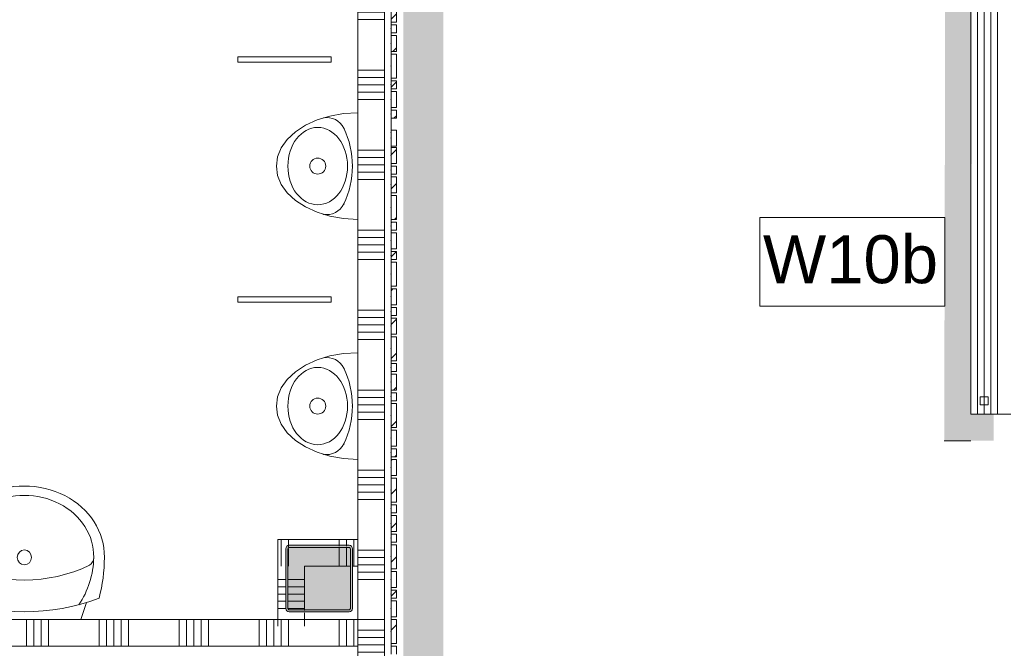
# Model space of a CAD drawing. Header units: millimetres. Extents: x -850 to 154668, y -24973 to 71030.
# Tile 69 of 212: x 60492 to 64185, y 17141 to 19499. Entities that reach past the tile are written whole.
import ezdxf

# ---------------------------------------------------------------- set-up
doc = ezdxf.new("R2010")
doc.units = ezdxf.units.MM
doc.header["$MEASUREMENT"] = 0
doc.linetypes.add('B0703', pattern=[468.700004, 312.5, -156.200004])
doc.linetypes.add('Wipeout_Contour', pattern=[1000, 0, -1000])
for name, color, linetype in [('Info Wandafwerking aanduiding', 7, 'Continuous'), ('Info Wandafwerking aanduiding Doorsnede-arcering', 7, 'Continuous'), ('New_# trashcan Laagscheidingslijnen', 7, 'Continuous'), ('New_22 NC Binnenwanden', 7, 'Continuous'), ('New_22 NC Binnenwanden Deuren', 7, 'Continuous'), ('New_22 NC Binnenwanden Doorsnede-arcering', 7, 'Continuous'), ('New_23 Vloeren', 7, 'Continuous'), ('New_34 Balustrades', 7, 'Continuous'), ('New_72 Vaste Inrichting', 7, 'Continuous'), ('New_72 Vaste Inrichting Afdek-arcering', 7, 'Continuous'), ('New_74 Sanitair', 7, 'Continuous'), ('New_Info Wandafwerking aanduiding', 7, 'Continuous'), ('New_Info Wandafwerking aanduiding Doorsnede-arcering', 7, 'Continuous'), ('New_Z Ruimtefuncties Zone omranding', 7, 'Continuous'), ('S-COLS-____-OTLN.RVT S', 7, 'Continuous'), ('S-COLS-____-OTLN.RVT S 2D arcering', 7, 'Continuous')]:
    doc.layers.add(name, color=color, linetype=linetype)
doc.styles.add('GENERATED_STYLE_1', font='txt')
pattern_1 = [(45, (0, 0), (-63.63961, 63.63961), [])]

# ---------------------------------------------------------------- blocks, each defined once
blk = doc.blocks.new('Slab_4_2', base_point=(42240, 24215))
at = {"layer": 'New_23 Vloeren', "color": 1, "linetype": 'Continuous', "lineweight": 0, "flags": 128}
blk.add_lwpolyline([(64110, 25010), (64109.9, 18020), (64209.9, 18020)], dxfattribs=at)
blk = doc.blocks.new('*X66')
at = {"layer": 'New_22 NC Binnenwanden Doorsnede-arcering', "color": 254, "linetype": 'Continuous', "lineweight": 0, "true_color": 0xe9ebeb}
for p, q in [((61690.3, 17525), (61690.3, 17550)), ((61717.7, 17525), (61717.7, 17550)), ((61745.2, 17475.1), (61745.2, 17550)), ((61745.2, 17450), (61745.2, 17475.1))]:
    blk.add_line(p, q, dxfattribs=at)
blk = doc.blocks.new('*X67')
at = {"layer": 'New_22 NC Binnenwanden Doorsnede-arcering', "color": 254, "linetype": 'Continuous', "lineweight": 0, "true_color": 0xe9ebeb}
for p, q in [((61690.3, 17475.1), (61690.3, 17517)), ((61717.7, 17475.1), (61717.7, 17517)), ((61690.3, 17450), (61690.3, 17475.1)), ((61717.7, 17450), (61717.7, 17475.1))]:
    blk.add_line(p, q, dxfattribs=at)
blk = doc.blocks.new('*X68')
at = {"layer": 'New_22 NC Binnenwanden Doorsnede-arcering', "color": 254, "linetype": 'Continuous', "lineweight": 0, "true_color": 0xe9ebeb}
for p, q in [((61472.6, 17537.4), (61472.6, 17550)), ((61500, 17522.5), (61500, 17550))]:
    blk.add_line(p, q, dxfattribs=at)
blk = doc.blocks.new('*X69')
at = {"layer": 'New_22 NC Binnenwanden Doorsnede-arcering', "color": 254, "linetype": 'Continuous', "lineweight": 0, "true_color": 0xe9ebeb}
blk.add_line((61500, 17510), (61500, 17514), dxfattribs=at)
blk = doc.blocks.new('*X70')
at = {"layer": 'New_22 NC Binnenwanden Doorsnede-arcering', "color": 254, "linetype": 'Continuous', "lineweight": 0, "true_color": 0xe9ebeb}
for p, q in [((61472.6, 17475.1), (61472.6, 17537.4)), ((61472.6, 17450), (61472.6, 17475.1))]:
    blk.add_line(p, q, dxfattribs=at)
blk = doc.blocks.new('*X71')
at = {"layer": 'New_22 NC Binnenwanden Doorsnede-arcering', "color": 254, "linetype": 'Continuous', "lineweight": 0, "true_color": 0xe9ebeb}
for p, q in [((61500, 17475.1), (61500, 17510)), ((61500, 17450), (61500, 17475.1))]:
    blk.add_line(p, q, dxfattribs=at)
blk = doc.blocks.new('Wall_12_2', base_point=(61460, 17550))
at = {"layer": 'New_22 NC Binnenwanden', "color": 8, "linetype": 'Continuous', "lineweight": 0, "true_color": 0x778488, "flags": 128}
for points in [[(61760.1, 17550), (61460, 17550)], [(61460, 17550), (61460, 17450)], [(61760.1, 17550), (61760.1, 17450)], [(61560, 17450), (61732, 17450)], [(61740, 17450), (61760.1, 17450)]]:
    blk.add_lwpolyline(points, dxfattribs=at)
at = {"layer": 'New_22 NC Binnenwanden', "color": 8, "lineweight": 0, "true_color": 0x778488}
for name in ['*X68', '*X66', '*X70', '*X69', '*X71', '*X67']:
    blk.add_blockref(name, (0, 0), dxfattribs=at)
blk = doc.blocks.new('Wall_78_2', base_point=(64160, 25010))
at = {"layer": 'New_22 NC Binnenwanden', "color": 8, "linetype": 'Continuous', "lineweight": 0, "true_color": 0x778488, "flags": 128}
for points in [[(64060, 25010), (64059.9, 19005)], [(64159.9, 19005), (64160, 25010)]]:
    blk.add_lwpolyline(points, dxfattribs=at)
blk = doc.blocks.new('Wall_81_2', base_point=(64159.9, 19005))
at = {"layer": 'New_22 NC Binnenwanden', "color": 8, "linetype": 'Continuous', "lineweight": 0, "true_color": 0x778488, "flags": 128}
for points in [[(64059.9, 19005), (64059.9, 18020)], [(64159.9, 18020), (64159.9, 19005)], [(64159.9, 18020), (64059.9, 18020)]]:
    blk.add_lwpolyline(points, dxfattribs=at)
blk = doc.blocks.new('Curtain Wall_20_2')
at = {"layer": 'New_22 NC Binnenwanden Doorsnede-arcering', "linetype": 'Continuous', "lineweight": 0, "true_color": 0x000000}
h = blk.add_hatch(dxfattribs=at)
h.set_pattern_fill('310_Naaldhout__01__0002', color=18, style=0, pattern_type=2)
h.set_pattern_definition(pattern_1)
h.paths.add_polyline_path([(61905, 19490), (61905, 19550), (61885, 19550), (61885, 19490)])
h = blk.add_hatch(dxfattribs=at)
h.set_pattern_fill('310_Naaldhout__01__0002', color=18, style=0, pattern_type=2)
h.set_pattern_definition(pattern_1)
h.paths.add_polyline_path([(61905, 19450), (61905, 19480), (61885, 19480), (61885, 19450)])
h = blk.add_hatch(dxfattribs=at)
h.set_pattern_fill('310_Naaldhout__01__0002', color=18, style=0, pattern_type=2)
h.set_pattern_definition(pattern_1)
h.paths.add_polyline_path([(61905, 19380), (61905, 19440), (61885, 19440), (61885, 19380)])
h = blk.add_hatch(dxfattribs=at)
h.set_pattern_fill('310_Naaldhout__01__0002', color=18, style=0, pattern_type=2)
h.set_pattern_definition(pattern_1)
h.paths.add_polyline_path([(61905, 19280), (61905, 19370), (61885, 19370), (61885, 19280)])
h = blk.add_hatch(dxfattribs=at)
h.set_pattern_fill('310_Naaldhout__01__0002', color=18, style=0, pattern_type=2)
h.set_pattern_definition(pattern_1)
h.paths.add_polyline_path([(61905, 19240), (61905, 19270), (61885, 19270), (61885, 19240)])
h = blk.add_hatch(dxfattribs=at)
h.set_pattern_fill('310_Naaldhout__01__0002', color=18, style=0, pattern_type=2)
h.set_pattern_definition(pattern_1)
h.paths.add_polyline_path([(61905, 19170), (61905, 19230), (61885, 19230), (61885, 19170)])
h = blk.add_hatch(dxfattribs=at)
h.set_pattern_fill('310_Naaldhout__01__0002', color=18, style=0, pattern_type=2)
h.set_pattern_definition(pattern_1)
h.paths.add_polyline_path([(61905, 19130), (61905, 19160), (61885, 19160), (61885, 19130)])
h = blk.add_hatch(dxfattribs=at)
h.set_pattern_fill('310_Naaldhout__01__0002', color=18, style=0, pattern_type=2)
h.set_pattern_definition(pattern_1)
h.paths.add_polyline_path([(61905, 19025), (61905, 19085), (61885, 19085), (61885, 19025)])
h = blk.add_hatch(dxfattribs=at)
h.set_pattern_fill('310_Naaldhout__01__0002', color=18, style=0, pattern_type=2)
h.set_pattern_definition(pattern_1)
h.paths.add_polyline_path([(61905, 18960), (61905, 19020), (61885, 19020), (61885, 18960)])
h = blk.add_hatch(dxfattribs=at)
h.set_pattern_fill('310_Naaldhout__01__0002', color=18, style=0, pattern_type=2)
h.set_pattern_definition(pattern_1)
h.paths.add_polyline_path([(61905, 18920), (61905, 18950), (61885, 18950), (61885, 18920)])
h = blk.add_hatch(dxfattribs=at)
h.set_pattern_fill('310_Naaldhout__01__0002', color=18, style=0, pattern_type=2)
h.set_pattern_definition(pattern_1)
h.paths.add_polyline_path([(61905, 18850), (61905, 18910), (61885, 18910), (61885, 18850)])
h = blk.add_hatch(dxfattribs=at)
h.set_pattern_fill('310_Naaldhout__01__0002', color=18, style=0, pattern_type=2)
h.set_pattern_definition(pattern_1)
h.paths.add_polyline_path([(61905, 18750), (61905, 18840), (61885, 18840), (61885, 18750)])
h = blk.add_hatch(dxfattribs=at)
h.set_pattern_fill('310_Naaldhout__01__0002', color=18, style=0, pattern_type=2)
h.set_pattern_definition(pattern_1)
h.paths.add_polyline_path([(61905, 18710), (61905, 18740), (61885, 18740), (61885, 18710)])
h = blk.add_hatch(dxfattribs=at)
h.set_pattern_fill('310_Naaldhout__01__0002', color=18, style=0, pattern_type=2)
h.set_pattern_definition(pattern_1)
h.paths.add_polyline_path([(61905, 18640), (61905, 18700), (61885, 18700), (61885, 18640)])
h = blk.add_hatch(dxfattribs=at)
h.set_pattern_fill('310_Naaldhout__01__0002', color=18, style=0, pattern_type=2)
h.set_pattern_definition(pattern_1)
h.paths.add_polyline_path([(61905, 18600), (61905, 18630), (61885, 18630), (61885, 18600)])
h = blk.add_hatch(dxfattribs=at)
h.set_pattern_fill('310_Naaldhout__01__0002', color=18, style=0, pattern_type=2)
h.set_pattern_definition(pattern_1)
h.paths.add_polyline_path([(61905, 18500), (61905, 18590), (61885, 18590), (61885, 18500)])
h = blk.add_hatch(dxfattribs=at)
h.set_pattern_fill('310_Naaldhout__01__0002', color=18, style=0, pattern_type=2)
h.set_pattern_definition(pattern_1)
h.paths.add_polyline_path([(61905, 18430), (61905, 18490), (61885, 18490), (61885, 18430)])
h = blk.add_hatch(dxfattribs=at)
h.set_pattern_fill('310_Naaldhout__01__0002', color=18, style=0, pattern_type=2)
h.set_pattern_definition(pattern_1)
h.paths.add_polyline_path([(61905, 18390), (61905, 18420), (61885, 18420), (61885, 18390)])
h = blk.add_hatch(dxfattribs=at)
h.set_pattern_fill('310_Naaldhout__01__0002', color=18, style=0, pattern_type=2)
h.set_pattern_definition(pattern_1)
h.paths.add_polyline_path([(61905, 18320), (61905, 18380), (61885, 18380), (61885, 18320)])
h = blk.add_hatch(dxfattribs=at)
h.set_pattern_fill('310_Naaldhout__01__0002', color=18, style=0, pattern_type=2)
h.set_pattern_definition(pattern_1)
h.paths.add_polyline_path([(61905, 18220), (61905, 18310), (61885, 18310), (61885, 18220)])
h = blk.add_hatch(dxfattribs=at)
h.set_pattern_fill('310_Naaldhout__01__0002', color=18, style=0, pattern_type=2)
h.set_pattern_definition(pattern_1)
h.paths.add_polyline_path([(61905, 18180), (61905, 18210), (61885, 18210), (61885, 18180)])
h = blk.add_hatch(dxfattribs=at)
h.set_pattern_fill('310_Naaldhout__01__0002', color=18, style=0, pattern_type=2)
h.set_pattern_definition(pattern_1)
h.paths.add_polyline_path([(61905, 18110), (61905, 18170), (61885, 18170), (61885, 18110)])
h = blk.add_hatch(dxfattribs=at)
h.set_pattern_fill('310_Naaldhout__01__0002', color=18, style=0, pattern_type=2)
h.set_pattern_definition(pattern_1)
h.paths.add_polyline_path([(61905, 18070), (61905, 18100), (61885, 18100), (61885, 18070)])
h = blk.add_hatch(dxfattribs=at)
h.set_pattern_fill('310_Naaldhout__01__0002', color=18, style=0, pattern_type=2)
h.set_pattern_definition(pattern_1)
h.paths.add_polyline_path([(61905, 17970), (61905, 18060), (61885, 18060), (61885, 17970)])
h = blk.add_hatch(dxfattribs=at)
h.set_pattern_fill('310_Naaldhout__01__0002', color=18, style=0, pattern_type=2)
h.set_pattern_definition(pattern_1)
h.paths.add_polyline_path([(61905, 17900), (61905, 17960), (61885, 17960), (61885, 17900)])
h = blk.add_hatch(dxfattribs=at)
h.set_pattern_fill('310_Naaldhout__01__0002', color=18, style=0, pattern_type=2)
h.set_pattern_definition(pattern_1)
h.paths.add_polyline_path([(61905, 17860), (61905, 17890), (61885, 17890), (61885, 17860)])
h = blk.add_hatch(dxfattribs=at)
h.set_pattern_fill('310_Naaldhout__01__0002', color=18, style=0, pattern_type=2)
h.set_pattern_definition(pattern_1)
h.paths.add_polyline_path([(61905, 17790), (61905, 17850), (61885, 17850), (61885, 17790)])
h = blk.add_hatch(dxfattribs=at)
h.set_pattern_fill('310_Naaldhout__01__0002', color=18, style=0, pattern_type=2)
h.set_pattern_definition(pattern_1)
h.paths.add_polyline_path([(61905, 17690), (61905, 17780), (61885, 17780), (61885, 17690)])
h = blk.add_hatch(dxfattribs=at)
h.set_pattern_fill('310_Naaldhout__01__0002', color=18, style=0, pattern_type=2)
h.set_pattern_definition(pattern_1)
h.paths.add_polyline_path([(61905, 17650), (61905, 17680), (61885, 17680), (61885, 17650)])
h = blk.add_hatch(dxfattribs=at)
h.set_pattern_fill('310_Naaldhout__01__0002', color=18, style=0, pattern_type=2)
h.set_pattern_definition(pattern_1)
h.paths.add_polyline_path([(61905, 17580), (61905, 17640), (61885, 17640), (61885, 17580)])
h = blk.add_hatch(dxfattribs=at)
h.set_pattern_fill('310_Naaldhout__01__0002', color=18, style=0, pattern_type=2)
h.set_pattern_definition(pattern_1)
h.paths.add_polyline_path([(61905, 17540), (61905, 17570), (61885, 17570), (61885, 17540)])
h = blk.add_hatch(dxfattribs=at)
h.set_pattern_fill('310_Naaldhout__01__0002', color=18, style=0, pattern_type=2)
h.set_pattern_definition(pattern_1)
h.paths.add_polyline_path([(61905, 17440), (61905, 17530), (61885, 17530), (61885, 17440)])
h = blk.add_hatch(dxfattribs=at)
h.set_pattern_fill('310_Naaldhout__01__0002', color=18, style=0, pattern_type=2)
h.set_pattern_definition(pattern_1)
h.paths.add_polyline_path([(61905, 17370), (61905, 17430), (61885, 17430), (61885, 17370)])
h = blk.add_hatch(dxfattribs=at)
h.set_pattern_fill('310_Naaldhout__01__0002', color=18, style=0, pattern_type=2)
h.set_pattern_definition(pattern_1)
h.paths.add_polyline_path([(61905, 17330), (61905, 17360), (61885, 17360), (61885, 17330)])
h = blk.add_hatch(dxfattribs=at)
h.set_pattern_fill('310_Naaldhout__01__0002', color=18, style=0, pattern_type=2)
h.set_pattern_definition(pattern_1)
h.paths.add_polyline_path([(61905, 17260), (61905, 17320), (61885, 17320), (61885, 17260)])
h = blk.add_hatch(dxfattribs=at)
h.set_pattern_fill('310_Naaldhout__01__0002', color=18, style=0, pattern_type=2)
h.set_pattern_definition(pattern_1)
h.paths.add_polyline_path([(61905, 17160), (61905, 17250), (61885, 17250), (61885, 17160)])
h = blk.add_hatch(dxfattribs=at)
h.set_pattern_fill('310_Naaldhout__01__0002', color=18, style=0, pattern_type=2)
h.set_pattern_definition(pattern_1)
h.paths.add_polyline_path([(61905, 17120), (61905, 17150), (61885, 17150), (61885, 17120)])
at = {"layer": 'New_22 NC Binnenwanden', "color": 7, "linetype": 'Continuous', "lineweight": 0}
for p, q in [((61885, 19550), (61885, 19490)), ((61905, 19550), (61905, 19490)), ((61905, 19490), (61885, 19490)), ((61885, 19480), (61885, 19450)), ((61905, 19480), (61885, 19480)), ((61905, 19480), (61905, 19450)), ((61905, 19450), (61885, 19450)), ((61885, 19440), (61885, 19380)), ((61905, 19440), (61885, 19440)), ((61905, 19440), (61905, 19380)), ((61905, 19380), (61885, 19380)), ((61885, 19370), (61885, 19280)), ((61905, 19370), (61885, 19370)), ((61905, 19370), (61905, 19280)), ((61905, 19280), (61885, 19280)), ((61885, 19270), (61885, 19240)), ((61905, 19270), (61885, 19270)), ((61905, 19240), (61885, 19240)), ((61905, 19270), (61905, 19240)), ((61885, 19230), (61885, 19170)), ((61905, 19230), (61885, 19230)), ((61905, 19230), (61905, 19170)), ((61905, 19170), (61885, 19170)), ((61885, 19160), (61885, 19130)), ((61905, 19160), (61885, 19160)), ((61905, 19130), (61885, 19130)), ((61905, 19160), (61905, 19130)), ((61885, 19085), (61885, 19025)), ((61905, 19085), (61885, 19085)), ((61905, 19085), (61905, 19025)), ((61905, 19025), (61885, 19025)), ((61885, 19020), (61885, 18960)), ((61905, 19020), (61885, 19020)), ((61905, 19020), (61905, 18960)), ((61905, 18960), (61885, 18960)), ((61885, 18950), (61885, 18920)), ((61905, 18950), (61885, 18950)), ((61905, 18950), (61905, 18920)), ((61905, 18920), (61885, 18920)), ((61885, 18910), (61885, 18850)), ((61905, 18910), (61885, 18910)), ((61905, 18910), (61905, 18850)), ((61905, 18850), (61885, 18850)), ((61885, 18840), (61885, 18750)), ((61905, 18840), (61885, 18840)), ((61905, 18840), (61905, 18750)), ((61905, 18750), (61885, 18750)), ((61885, 18740), (61885, 18710)), ((61905, 18740), (61885, 18740)), ((61905, 18740), (61905, 18710)), ((61905, 18710), (61885, 18710)), ((61885, 18700), (61885, 18640)), ((61905, 18700), (61885, 18700)), ((61905, 18700), (61905, 18640)), ((61905, 18640), (61885, 18640)), ((61885, 18630), (61885, 18600)), ((61905, 18630), (61885, 18630)), ((61905, 18630), (61905, 18600)), ((61905, 18600), (61885, 18600)), ((61885, 18590), (61885, 18500)), ((61905, 18590), (61885, 18590)), ((61905, 18590), (61905, 18500)), ((61905, 18500), (61885, 18500)), ((61885, 18490), (61885, 18430)), ((61905, 18490), (61885, 18490)), ((61905, 18490), (61905, 18430)), ((61905, 18430), (61885, 18430)), ((61885, 18420), (61885, 18390)), ((61905, 18420), (61885, 18420)), ((61905, 18390), (61885, 18390)), ((61905, 18420), (61905, 18390)), ((61885, 18380), (61885, 18320)), ((61905, 18380), (61885, 18380)), ((61905, 18380), (61905, 18320)), ((61905, 18320), (61885, 18320)), ((61885, 18310), (61885, 18220)), ((61905, 18310), (61885, 18310)), ((61905, 18310), (61905, 18220)), ((61905, 18220), (61885, 18220)), ((61885, 18210), (61885, 18180)), ((61905, 18210), (61885, 18210)), ((61905, 18210), (61905, 18180)), ((61905, 18180), (61885, 18180)), ((61885, 18170), (61885, 18110)), ((61905, 18170), (61885, 18170)), ((61905, 18170), (61905, 18110)), ((61905, 18110), (61885, 18110)), ((61885, 18100), (61885, 18070)), ((61905, 18100), (61885, 18100)), ((61905, 18100), (61905, 18070)), ((61905, 18070), (61885, 18070)), ((61885, 18060), (61885, 17970)), ((61905, 18060), (61885, 18060)), ((61905, 18060), (61905, 17970)), ((61905, 17970), (61885, 17970)), ((61885, 17960), (61885, 17900)), ((61905, 17960), (61885, 17960)), ((61905, 17960), (61905, 17900)), ((61905, 17900), (61885, 17900)), ((61885, 17890), (61885, 17860)), ((61905, 17890), (61885, 17890)), ((61905, 17890), (61905, 17860)), ((61905, 17860), (61885, 17860)), ((61885, 17850), (61885, 17790)), ((61905, 17850), (61885, 17850)), ((61905, 17850), (61905, 17790)), ((61905, 17790), (61885, 17790)), ((61885, 17780), (61885, 17690)), ((61905, 17780), (61885, 17780)), ((61905, 17780), (61905, 17690)), ((61905, 17690), (61885, 17690)), ((61885, 17680), (61885, 17650)), ((61905, 17680), (61885, 17680)), ((61905, 17680), (61905, 17650)), ((61905, 17650), (61885, 17650)), ((61885, 17640), (61885, 17580)), ((61905, 17640), (61885, 17640)), ((61905, 17640), (61905, 17580)), ((61905, 17580), (61885, 17580)), ((61885, 17570), (61885, 17540)), ((61905, 17570), (61885, 17570)), ((61905, 17540), (61885, 17540)), ((61905, 17570), (61905, 17540)), ((61885, 17530), (61885, 17440)), ((61905, 17530), (61885, 17530)), ((61905, 17530), (61905, 17440)), ((61905, 17440), (61885, 17440)), ((61885, 17430), (61885, 17370)), ((61905, 17430), (61885, 17430)), ((61905, 17430), (61905, 17370)), ((61905, 17370), (61885, 17370)), ((61885, 17360), (61885, 17330)), ((61905, 17360), (61885, 17360)), ((61905, 17360), (61905, 17330)), ((61905, 17330), (61885, 17330)), ((61885, 17320), (61885, 17260)), ((61905, 17320), (61885, 17320)), ((61905, 17320), (61905, 17260)), ((61905, 17260), (61885, 17260)), ((61885, 17250), (61885, 17160)), ((61905, 17250), (61885, 17250)), ((61905, 17250), (61905, 17160)), ((61905, 17160), (61885, 17160)), ((61885, 17150), (61885, 17120)), ((61905, 17150), (61885, 17150)), ((61905, 17150), (61905, 17120))]:
    blk.add_line(p, q, dxfattribs=at)
at = {"layer": 'New_22 NC Binnenwanden', "color": 9, "linetype": 'B0703', "lineweight": 0}
for p, q in [((61885, 19520), (61885, 19465)), ((61885, 19465), (61885, 19410)), ((61885, 19410), (61885, 19325)), ((61885, 19325), (61885, 19255)), ((61885, 19255), (61885, 19200)), ((61885, 19200), (61885, 19145)), ((61885, 19145), (61885, 19075)), ((61885, 19075), (61885, 19055)), ((61885, 19055), (61885, 18990)), ((61885, 18990), (61885, 18935)), ((61885, 18935), (61885, 18880)), ((61885, 18880), (61885, 18795)), ((61885, 18795), (61885, 18725)), ((61885, 18725), (61885, 18670)), ((61885, 18670), (61885, 18615)), ((61885, 18615), (61885, 18545)), ((61885, 18545), (61885, 18460)), ((61885, 18460), (61885, 18405)), ((61885, 18405), (61885, 18350)), ((61885, 18350), (61885, 18265)), ((61885, 18265), (61885, 18195)), ((61885, 18195), (61885, 18140)), ((61885, 18140), (61885, 18085)), ((61885, 18085), (61885, 18015)), ((61885, 18015), (61885, 17930)), ((61885, 17930), (61885, 17875)), ((61885, 17875), (61885, 17820)), ((61885, 17820), (61885, 17735)), ((61885, 17735), (61885, 17665)), ((61885, 17665), (61885, 17610)), ((61885, 17610), (61885, 17555)), ((61885, 17555), (61885, 17485)), ((61885, 17485), (61885, 17400)), ((61885, 17400), (61885, 17345)), ((61885, 17345), (61885, 17290)), ((61885, 17290), (61885, 17205)), ((61885, 17205), (61885, 17135))]:
    blk.add_line(p, q, dxfattribs=at)
at = {"layer": 'New_22 NC Binnenwanden', "color": 1, "linetype": 'Continuous', "lineweight": 0}
for p, q in [((61885, 19465), (61885, 19520)), ((61885, 19410), (61885, 19465)), ((61885, 19325), (61885, 19410)), ((61885, 19255), (61885, 19325)), ((61885, 19200), (61885, 19255)), ((61885, 19145), (61885, 19200)), ((61885, 19075), (61885, 19145)), ((61885, 19055), (61885, 19075)), ((61885, 18990), (61885, 19055)), ((61885, 18935), (61885, 18990)), ((61885, 18880), (61885, 18935)), ((61885, 18795), (61885, 18880)), ((61885, 18725), (61885, 18795)), ((61885, 18670), (61885, 18725)), ((61885, 18615), (61885, 18670)), ((61885, 18545), (61885, 18615)), ((61885, 18460), (61885, 18545)), ((61885, 18405), (61885, 18460)), ((61885, 18350), (61885, 18405)), ((61885, 18265), (61885, 18350)), ((61885, 18195), (61885, 18265)), ((61885, 18140), (61885, 18195)), ((61885, 18085), (61885, 18140)), ((61885, 18015), (61885, 18085)), ((61885, 17930), (61885, 18015)), ((61885, 17875), (61885, 17930)), ((61885, 17820), (61885, 17875)), ((61885, 17735), (61885, 17820)), ((61885, 17665), (61885, 17735)), ((61885, 17610), (61885, 17665)), ((61885, 17555), (61885, 17610)), ((61885, 17485), (61885, 17555)), ((61885, 17400), (61885, 17485)), ((61885, 17345), (61885, 17400)), ((61885, 17290), (61885, 17345)), ((61885, 17205), (61885, 17290)), ((61885, 17135), (61885, 17205))]:
    blk.add_line(p, q, dxfattribs=at)
at = {"layer": 'New_22 NC Binnenwanden', "color": 9, "linetype": 'B0703', "lineweight": 0}
for p in [(61885, 19465), (61885, 19410), (61885, 19325), (61885, 19255), (61885, 19200), (61885, 19145), (61885, 19075), (61885, 19055), (61885, 18990), (61885, 18935), (61885, 18880), (61885, 18795), (61885, 18725), (61885, 18670), (61885, 18615), (61885, 18545), (61885, 18460), (61885, 18405), (61885, 18350), (61885, 18265), (61885, 18195), (61885, 18140), (61885, 18085), (61885, 18015), (61885, 17930), (61885, 17875), (61885, 17820), (61885, 17735), (61885, 17665), (61885, 17610), (61885, 17555), (61885, 17485), (61885, 17400), (61885, 17345), (61885, 17290), (61885, 17205)]:
    blk.add_point(p, dxfattribs=at)
at = {"layer": 'New_22 NC Binnenwanden', "color": 1, "linetype": 'Continuous', "lineweight": 0}
for p in [(61885, 19465), (61885, 19465), (61885, 19410), (61885, 19410), (61885, 19325), (61885, 19325), (61885, 19255), (61885, 19255), (61885, 19200), (61885, 19200), (61885, 19145), (61885, 19145), (61885, 19075), (61885, 19075), (61885, 19055), (61885, 19055), (61885, 18990), (61885, 18990), (61885, 18935), (61885, 18935), (61885, 18880), (61885, 18880), (61885, 18795), (61885, 18795), (61885, 18725), (61885, 18725), (61885, 18670), (61885, 18670), (61885, 18615), (61885, 18615), (61885, 18545), (61885, 18545), (61885, 18460), (61885, 18460), (61885, 18405), (61885, 18405), (61885, 18350), (61885, 18350), (61885, 18265), (61885, 18265), (61885, 18195), (61885, 18195), (61885, 18140), (61885, 18140), (61885, 18085), (61885, 18085), (61885, 18015), (61885, 18015), (61885, 17930), (61885, 17930), (61885, 17875), (61885, 17875), (61885, 17820), (61885, 17820), (61885, 17735), (61885, 17735), (61885, 17665), (61885, 17665), (61885, 17610), (61885, 17610), (61885, 17555), (61885, 17555), (61885, 17485), (61885, 17485), (61885, 17400), (61885, 17400), (61885, 17345), (61885, 17345), (61885, 17290), (61885, 17290), (61885, 17205), (61885, 17205)]:
    blk.add_point(p, dxfattribs=at)
blk = doc.blocks.new('*X615')
at = {"layer": 'New_22 NC Binnenwanden Doorsnede-arcering', "color": 254, "linetype": 'Continuous', "lineweight": 0, "true_color": 0xe9ebeb}
for p, q in [((61490, 17400), (61460, 17400)), ((61490, 17372.6), (61460, 17372.6)), ((61490, 17345.1), (61460, 17345.1)), ((61490, 17317.7), (61460, 17317.7)), ((61490.3, 17290.3), (61460, 17290.3))]:
    blk.add_line(p, q, dxfattribs=at)
blk = doc.blocks.new('*X616')
at = {"layer": 'New_22 NC Binnenwanden Doorsnede-arcering', "color": 254, "linetype": 'Continuous', "lineweight": 0, "true_color": 0xe9ebeb}
for p, q in [((61560, 17400), (61498, 17400)), ((61560, 17372.6), (61498, 17372.6)), ((61560, 17345.1), (61498, 17345.1)), ((61560, 17317.7), (61498, 17317.7)), ((61560, 17290.3), (61498.3, 17290.3))]:
    blk.add_line(p, q, dxfattribs=at)
blk = doc.blocks.new('*X617')
at = {"layer": 'New_22 NC Binnenwanden Doorsnede-arcering', "color": 254, "linetype": 'Continuous', "lineweight": 0, "true_color": 0xe9ebeb}
for p, q in [((61490, 17317.7), (61460, 17317.7)), ((61490.3, 17290.3), (61460, 17290.3))]:
    blk.add_line(p, q, dxfattribs=at)
blk = doc.blocks.new('*X618')
at = {"layer": 'New_22 NC Binnenwanden Doorsnede-arcering', "color": 254, "linetype": 'Continuous', "lineweight": 0, "true_color": 0xe9ebeb}
for p, q in [((61560, 17317.7), (61498, 17317.7)), ((61560, 17290.3), (61498.3, 17290.3))]:
    blk.add_line(p, q, dxfattribs=at)
blk = doc.blocks.new('Wall_87_2', base_point=(61460, 17550))
at = {"layer": 'New_# trashcan Laagscheidingslijnen', "color": 8, "linetype": 'Continuous', "lineweight": 0, "true_color": 0x778488}
for p, q in [((61460, 17325), (61460, 17225)), ((61560, 17283), (61560, 17325)), ((61560, 17225), (61560, 17275))]:
    blk.add_line(p, q, dxfattribs=at)
at = {"layer": 'New_22 NC Binnenwanden', "color": 8, "linetype": 'Continuous', "lineweight": 0, "true_color": 0x778488, "flags": 128}
for points in [[(61460, 17450), (61460, 17250)], [(61560, 17283), (61560, 17450)], [(61460, 17250), (61560, 17250)], [(61560, 17250), (61560, 17275)]]:
    blk.add_lwpolyline(points, dxfattribs=at)
at = {"layer": 'New_22 NC Binnenwanden', "color": 8, "lineweight": 0, "true_color": 0x778488}
for name in ['*X615', '*X616', '*X617', '*X618']:
    blk.add_blockref(name, (0, 0), dxfattribs=at)
blk = doc.blocks.new('Wall_139_2', base_point=(61760, 18450))
at = {"layer": 'New_72 Vaste Inrichting', "color": 9, "linetype": 'Continuous', "lineweight": 0, "flags": 128}
blk.add_lwpolyline([(61760, 18440), (61760, 18460)], dxfattribs=at)
at = {"color": 254, "linetype": 'Wipeout_Contour', "lineweight": 0, "ltscale": 256774.226636}
blk.add_wipeout([(61310, 18460), (61310, 18440), (61660, 18440), (61660, 18460)], dxfattribs=at).dxf.layer = 'New_72 Vaste Inrichting Afdek-arcering'
at = {"layer": 'New_72 Vaste Inrichting', "color": 9, "linetype": 'Continuous', "lineweight": 0}
blk.add_line((61660, 18440), (61660, 18460), dxfattribs=at)
at = {"layer": 'New_72 Vaste Inrichting', "color": 9, "linetype": 'Continuous', "lineweight": 0, "flags": 128}
for points in [[(61660, 18460), (61310, 18460)], [(61310, 18440), (61310, 18460)], [(61310, 18440), (61660, 18440)]]:
    blk.add_lwpolyline(points, dxfattribs=at)
blk = doc.blocks.new('Wall_174_2', base_point=(61760, 19350))
at = {"layer": 'New_72 Vaste Inrichting', "color": 9, "linetype": 'Continuous', "lineweight": 0, "flags": 128}
blk.add_lwpolyline([(61760, 19340), (61760, 19360)], dxfattribs=at)
at = {"color": 254, "linetype": 'Wipeout_Contour', "lineweight": 0, "ltscale": 257831.973772}
blk.add_wipeout([(61310, 19360), (61310, 19340), (61660, 19340), (61660, 19360)], dxfattribs=at).dxf.layer = 'New_72 Vaste Inrichting Afdek-arcering'
at = {"layer": 'New_72 Vaste Inrichting', "color": 9, "linetype": 'Continuous', "lineweight": 0}
blk.add_line((61660, 19340), (61660, 19360), dxfattribs=at)
at = {"layer": 'New_72 Vaste Inrichting', "color": 9, "linetype": 'Continuous', "lineweight": 0, "flags": 128}
for points in [[(61660, 19360), (61310, 19360)], [(61310, 19340), (61310, 19360)], [(61310, 19340), (61660, 19340)]]:
    blk.add_lwpolyline(points, dxfattribs=at)
blk = doc.blocks.new('Wall_303_2', base_point=(64074.9, 25010))
at = {"layer": 'Info Wandafwerking aanduiding Doorsnede-arcering', "linetype": 'Continuous', "lineweight": 0, "true_color": 0xf913a5}
for points in [[(64059.9, 18020.1), (64074.9, 25010), (63974.9, 25009.5), (63959.9, 18020.1)], [(63959.7, 17920.1), (64059.9, 18020.1), (63959.9, 18020.1)], [(64059.9, 18020.1), (63959.7, 17920.1), (64059.7, 17920.1)]]:
    blk.add_hatch(color=220, dxfattribs=at).paths.add_polyline_path(points)
at = {"layer": 'Info Wandafwerking aanduiding', "color": 9, "linetype": 'Continuous', "lineweight": 0, "flags": 128}
blk.add_lwpolyline([(63959.7, 17920.1), (64059.7, 17920.1)], dxfattribs=at)
blk = doc.blocks.new('Wall_304_2', base_point=(64059.9, 18020.1))
at = {"layer": 'Info Wandafwerking aanduiding Doorsnede-arcering', "linetype": 'Continuous', "lineweight": 0, "true_color": 0xf913a5}
blk.add_hatch(color=220, dxfattribs=at).paths.add_polyline_path([(64059.7, 17920.1), (64144.9, 17920.1), (64144.9, 18020.1), (64059.9, 18020.1)])
blk = doc.blocks.new('Railing_18_2')
at = {"layer": 'New_34 Balustrades', "color": 9, "linetype": 'Continuous', "lineweight": 0}
for p, q in [((64084.9, 25010), (64084.9, 18070.1)), ((64134.9, 18070.1), (64134.9, 25010)), ((64084.9, 18070.1), (64084.9, 18020.1)), ((64124.9, 18085.1), (64094.9, 18085.1)), ((64094.9, 18085.1), (64094.9, 18055.1)), ((64124.9, 18055.1), (64124.9, 18085.1)), ((64134.9, 18020.1), (64134.9, 18070.1)), ((64084.9, 18020.1), (64134.9, 18020.1)), ((64094.9, 18055.1), (64124.9, 18055.1))]:
    blk.add_line(p, q, dxfattribs=at)
blk = doc.blocks.new('Wasbak 2 22 KM')
at = {"layer": 'New_74 Sanitair', "color": 1, "linetype": 'Continuous', "lineweight": 0}
for p, q in [((-212.2, 0), (-233.1, -63.4)), ((212.2, 0), (-212.2, 0)), ((212.2, 0), (233.1, -63.4))]:
    blk.add_line(p, q, dxfattribs=at)
for centre, major_axis, ratio, start_param, end_param in [((0, -1041.4), (0, 1013), 0.882121, 5.964482, 6.601889), ((0, -238.1), (0, 294.7), 0.882121, 0.900825, 1.551564), ((0, -238.1), (0, 294.7), 0.882121, 4.731621, 5.38236), ((166.6, -232.4), (0, 528.9), 0.882121, 1.277244, 1.570796), ((-166.6, -232.4), (0, 528.9), 0.882121, 4.712389, 5.005942), ((0, -869.9), (0, 722.5), 0.882121, 5.889409, 6.676962), ((-230, -232.4), (0, 34), 0.882121, 0.507228, 1.570796), ((230, -232.4), (0, 34), 0.882121, 4.712389, 5.775958), ((0, -236.8), (300, 0), 0.877396, 3.124925, 6.299853), ((0, -236.8), (260, 0), 0.877396, 3.122361, 6.302417)]:
    blk.add_ellipse(centre, major_axis=major_axis, ratio=ratio, start_param=start_param, end_param=end_param, dxfattribs=at)
blk.add_ellipse((0, -232.4), major_axis=(0, 28.2), ratio=0.946667, dxfattribs=at)
blk = doc.blocks.new('Urinoir 22')
at = {"layer": 'New_74 Sanitair', "color": 1, "linetype": 'Continuous', "lineweight": 0}
for p, q in [((-200, 0), (-197, -53)), ((0, 0), (-200, 0)), ((200, 0), (0, 0)), ((197, -53), (200, 0)), ((-197, -53), (-187.9, -104.3)), ((187.9, -104.3), (197, -53)), ((-187.9, -104.3), (-173.2, -152.5)), ((173.2, -152.5), (187.9, -104.3)), ((-173.2, -152.5), (-153.2, -196.1)), ((153.2, -196.1), (173.2, -152.5)), ((-153.2, -196.1), (-128.6, -233.6)), ((128.6, -233.6), (153.2, -196.1)), ((-128.6, -233.6), (-100, -264.1)), ((100, -264.1), (128.6, -233.6)), ((-100, -264.1), (-68.4, -286.6)), ((-68.4, -286.6), (-34.7, -300.4)), ((34.7, -300.4), (68.4, -286.6)), ((68.4, -286.6), (100, -264.1)), ((-34.7, -300.4), (0, -305)), ((0, -305), (34.7, -300.4))]:
    blk.add_line(p, q, dxfattribs=at)
blk.add_circle((0, -150), 30, dxfattribs=at)
for centre, radius, start, end in [((0, -350.1), 330.1, 90, 115.4526), ((0, -350.1), 330.1, 64.5474, 90), ((-111.8, -115.3), 70, 115.4526, 190.8145), ((111.8, -115.3), 70, 349.1855, 64.5474)]:
    blk.add_arc(centre, radius, start, end, dxfattribs=at)
blk.add_ellipse((0, -150), major_axis=(145, 0), ratio=0.772414, dxfattribs=at)
for p in [(0, -20), (-141.9, -52), (141.9, -52), (-180.6, -128.4)]:
    blk.add_point(p, dxfattribs=at)
blk = doc.blocks.new('Column 282[122]_2', base_point=(0.5, 3))
at = {"layer": 'S-COLS-____-OTLN.RVT S 2D arcering', "linetype": 'Continuous', "lineweight": 0, "true_color": 0x778488}
h = blk.add_hatch(color=8, dxfattribs=at)
h.paths.add_polyline_path([(61490.5, 17291), (61491.5, 17286), (61494.3, 17281.8), (61498.5, 17278.9), (61503.5, 17278), (61727.5, 17278), (61732.5, 17278.9), (61736.7, 17281.8), (61739.5, 17286), (61740.5, 17291), (61740.5, 17515), (61739.5, 17519.9), (61736.7, 17524.1), (61732.5, 17527), (61727.5, 17528), (61503.5, 17528), (61498.5, 17527), (61494.3, 17524.1), (61491.5, 17519.9), (61490.5, 17515)])
h.paths.add_polyline_path([(61727.5, 17286), (61503.5, 17286), (61501.6, 17286.3), (61500, 17287.4), (61498.9, 17289), (61498.5, 17291), (61498.5, 17515), (61498.9, 17516.9), (61500, 17518.5), (61501.6, 17519.6), (61503.5, 17520), (61727.5, 17520), (61729.4, 17519.6), (61731, 17518.5), (61732.1, 17516.9), (61732.5, 17515), (61732.5, 17291), (61732.1, 17289), (61731, 17287.4), (61729.4, 17286.3)], flags=0)
blk.add_hatch(color=8, dxfattribs=at).paths.add_polyline_path([(61727.5, 17520), (61503.5, 17520), (61501.6, 17519.6), (61500, 17518.5), (61498.9, 17516.9), (61498.5, 17515), (61498.5, 17291), (61498.9, 17289), (61500, 17287.4), (61501.6, 17286.3), (61503.5, 17286), (61727.5, 17286), (61729.4, 17286.3), (61731, 17287.4), (61732.1, 17289), (61732.5, 17291), (61732.5, 17515), (61732.1, 17516.9), (61731, 17518.5), (61729.4, 17519.6)])
at = {"layer": 'S-COLS-____-OTLN.RVT S', "color": 1, "linetype": 'Continuous', "lineweight": 0}
for p, q in [((61491.5, 17519.9), (61490.5, 17515)), ((61490.5, 17515), (61490.5, 17291)), ((61494.3, 17524.1), (61491.5, 17519.9)), ((61498.5, 17527), (61494.3, 17524.1)), ((61503.5, 17528), (61498.5, 17527)), ((61498.5, 17515), (61498.9, 17516.9)), ((61498.5, 17291), (61498.5, 17515)), ((61498.9, 17516.9), (61500, 17518.5)), ((61500, 17518.5), (61501.6, 17519.6)), ((61501.6, 17519.6), (61503.5, 17520)), ((61727.5, 17528), (61503.5, 17528)), ((61503.5, 17520), (61727.5, 17520)), ((61732.5, 17527), (61727.5, 17528)), ((61727.5, 17520), (61729.4, 17519.6)), ((61729.4, 17519.6), (61731, 17518.5)), ((61731, 17518.5), (61732.1, 17516.9)), ((61732.1, 17516.9), (61732.5, 17515)), ((61736.7, 17524.1), (61732.5, 17527)), ((61732.5, 17515), (61732.5, 17291)), ((61739.5, 17519.9), (61736.7, 17524.1)), ((61740.5, 17515), (61739.5, 17519.9)), ((61740.5, 17291), (61740.5, 17515)), ((61490.5, 17291), (61491.5, 17286)), ((61491.5, 17286), (61494.3, 17281.8)), ((61494.3, 17281.8), (61498.5, 17278.9)), ((61498.9, 17289), (61498.5, 17291)), ((61500, 17287.4), (61498.9, 17289)), ((61501.6, 17286.3), (61500, 17287.4)), ((61503.5, 17286), (61501.6, 17286.3)), ((61727.5, 17286), (61503.5, 17286)), ((61729.4, 17286.3), (61727.5, 17286)), ((61731, 17287.4), (61729.4, 17286.3)), ((61732.1, 17289), (61731, 17287.4)), ((61732.5, 17291), (61732.1, 17289)), ((61732.5, 17278.9), (61736.7, 17281.8)), ((61736.7, 17281.8), (61739.5, 17286)), ((61739.5, 17286), (61740.5, 17291)), ((61498.5, 17278.9), (61503.5, 17278)), ((61503.5, 17278), (61727.5, 17278)), ((61727.5, 17278), (61732.5, 17278.9))]:
    blk.add_line(p, q, dxfattribs=at)
blk = doc.blocks.new('*X2558')
at = {"layer": 'New_22 NC Binnenwanden Doorsnede-arcering', "color": 254, "linetype": 'Continuous', "lineweight": 0, "true_color": 0xe9ebeb}
for p, q in [((60517.7, 17150), (60517.7, 17250)), ((60545.2, 17150), (60545.2, 17250)), ((60572.6, 17150), (60572.6, 17250)), ((60600, 17150), (60600, 17250)), ((60790.3, 17150), (60790.3, 17250)), ((60817.7, 17150), (60817.7, 17250)), ((60845.2, 17150), (60845.2, 17250)), ((60872.6, 17150), (60872.6, 17250)), ((60900, 17150), (60900, 17250)), ((61090.3, 17150), (61090.3, 17250)), ((61117.7, 17150), (61117.7, 17250)), ((61145.2, 17150), (61145.2, 17250)), ((61172.6, 17150), (61172.6, 17250)), ((61200, 17150), (61200, 17250)), ((61390.3, 17150), (61390.3, 17250)), ((61417.7, 17150), (61417.7, 17250)), ((61445.2, 17150), (61445.2, 17250)), ((61472.6, 17150), (61472.6, 17250)), ((61500, 17150), (61500, 17250)), ((61690.3, 17150), (61690.3, 17250)), ((61717.7, 17150), (61717.7, 17250)), ((61745.2, 17150), (61745.2, 17250))]:
    blk.add_line(p, q, dxfattribs=at)
blk = doc.blocks.new('Wall_504_2', base_point=(61760.1, 17150))
at = {"layer": 'New_22 NC Binnenwanden', "color": 8, "linetype": 'Continuous', "lineweight": 0, "true_color": 0x778488, "flags": 128}
for points in [[(61760.1, 17250), (51510, 17250)], [(61760.1, 17250), (61760.1, 17150)], [(51510, 17150), (61760.1, 17150)]]:
    blk.add_lwpolyline(points, dxfattribs=at)
at = {"layer": 'New_22 NC Binnenwanden', "color": 8, "lineweight": 0, "true_color": 0x778488}
blk.add_blockref('*X2558', (0, 0), dxfattribs=at)
blk = doc.blocks.new('*X2750')
at = {"layer": 'New_22 NC Binnenwanden Doorsnede-arcering', "color": 254, "linetype": 'Continuous', "lineweight": 0, "true_color": 0xe9ebeb}
for p, q in [((61760, 20209.7), (61860, 20209.7)), ((61760, 20182.3), (61860, 20182.3)), ((61760, 20154.9), (61860, 20154.9)), ((61760, 20127.4), (61860, 20127.4)), ((61760, 20100), (61860, 20100)), ((61760, 19909.7), (61860, 19909.7)), ((61760, 19882.3), (61860, 19882.3)), ((61760, 19854.9), (61860, 19854.9)), ((61760, 19827.4), (61860, 19827.4)), ((61760, 19800), (61860, 19800)), ((61760, 19609.7), (61860, 19609.7)), ((61760, 19582.3), (61860, 19582.3)), ((61760, 19554.9), (61860, 19554.9)), ((61760, 19527.4), (61860, 19527.4)), ((61760, 19500), (61860, 19500)), ((61760, 19309.7), (61860, 19309.7)), ((61760, 19282.3), (61860, 19282.3)), ((61760, 19254.9), (61860, 19254.9)), ((61760, 19227.4), (61860, 19227.4)), ((61760, 19200), (61860, 19200)), ((61760, 19009.7), (61860, 19009.7)), ((61760, 18982.3), (61860, 18982.3)), ((61760, 18954.9), (61860, 18954.9)), ((61760, 18927.4), (61860, 18927.4)), ((61760, 18900), (61860, 18900)), ((61760, 18709.7), (61860, 18709.7)), ((61760, 18682.3), (61860, 18682.3)), ((61760, 18654.9), (61860, 18654.9)), ((61760, 18627.4), (61860, 18627.4)), ((61760, 18600), (61860, 18600)), ((61760, 18409.7), (61860, 18409.7)), ((61760, 18382.3), (61860, 18382.3)), ((61760, 18354.9), (61860, 18354.9)), ((61760, 18327.4), (61860, 18327.4)), ((61760, 18300), (61860, 18300)), ((61760, 18109.7), (61860, 18109.7)), ((61760, 18082.3), (61860, 18082.3)), ((61760, 18054.9), (61860, 18054.9)), ((61760, 18027.4), (61860, 18027.4)), ((61760, 18000), (61860, 18000)), ((61760, 17809.7), (61860, 17809.7)), ((61760, 17782.3), (61860, 17782.3)), ((61760, 17754.9), (61860, 17754.9)), ((61760, 17727.4), (61860, 17727.4)), ((61760, 17700), (61860, 17700)), ((61760, 17509.7), (61860, 17509.7)), ((61760, 17482.3), (61860, 17482.3)), ((61760, 17454.9), (61860, 17454.9)), ((61760, 17427.4), (61860, 17427.4)), ((61760, 17400), (61860, 17400))]:
    blk.add_line(p, q, dxfattribs=at)
blk = doc.blocks.new('Wall_552_2', base_point=(61760, 17250))
at = {"layer": 'New_22 NC Binnenwanden', "color": 8, "linetype": 'Continuous', "lineweight": 0, "true_color": 0x778488, "flags": 128}
for points in [[(61760, 20210), (61760, 17250)], [(61860, 17250), (61860, 20210)], [(61860, 17250), (61760, 17250)]]:
    blk.add_lwpolyline(points, dxfattribs=at)
at = {"layer": 'New_22 NC Binnenwanden', "color": 8, "lineweight": 0, "true_color": 0x778488}
blk.add_blockref('*X2750', (0, 0), dxfattribs=at)
blk = doc.blocks.new('*X2754')
at = {"layer": 'New_22 NC Binnenwanden Doorsnede-arcering', "color": 254, "linetype": 'Continuous', "lineweight": 0, "true_color": 0xe9ebeb}
for p, q in [((61760, 17209.7), (61860, 17209.7)), ((61760, 17182.3), (61860, 17182.3)), ((61760, 17154.9), (61860, 17154.9)), ((61760, 17127.4), (61860, 17127.4)), ((61760, 17100), (61860, 17100)), ((61760, 16909.7), (61860, 16909.7)), ((61760, 16882.3), (61860, 16882.3)), ((61760, 16854.9), (61860, 16854.9)), ((61760, 16827.4), (61860, 16827.4)), ((61760, 16800), (61860, 16800)), ((61760, 16609.7), (61860, 16609.7)), ((61760, 16582.3), (61860, 16582.3)), ((61760, 16554.9), (61860, 16554.9)), ((61760, 16527.4), (61860, 16527.4)), ((61760, 16500), (61860, 16500)), ((61760, 16309.7), (61860, 16309.7))]:
    blk.add_line(p, q, dxfattribs=at)
blk = doc.blocks.new('D1 bl 22_2')
at = {"layer": 'New_22 NC Binnenwanden Deuren', "color": 1, "linetype": 'Continuous', "lineweight": 0}
for q in [(-481.8, 267.6), (-517, 0)]:
    blk.add_line((517, 0), q, dxfattribs=at)
at = {"layer": 'New_22 NC Binnenwanden Deuren', "color": 7, "linetype": 'Continuous', "lineweight": 0}
for p, q in [((-517, -114), (-517, -14)), ((-517, -114), (-517, -14)), ((517, -114), (517, -14)), ((517, -114), (517, -14))]:
    blk.add_line(p, q, dxfattribs=at)
at = {"layer": 'New_22 NC Binnenwanden Deuren', "color": 1, "linetype": 'Continuous', "lineweight": 0}
blk.add_arc((517, 0), 1034, 165, 180, dxfattribs=at)
blk = doc.blocks.new('Wall_554_2', base_point=(61760, 15150))
at = {"layer": 'New_22 NC Binnenwanden', "color": 8, "linetype": 'Continuous', "lineweight": 0, "true_color": 0x778488}
for p, q in [((61760, 16284), (61860, 16284)), ((61760, 15250), (61860, 15250))]:
    blk.add_line(p, q, dxfattribs=at)
at = {"layer": 'New_22 NC Binnenwanden', "color": 8, "linetype": 'Continuous', "lineweight": 0, "true_color": 0x778488, "flags": 128}
for points in [[(61860, 17250), (61760, 17250)], [(61760, 17250), (61760, 16284)], [(61860, 16284), (61860, 17250)], [(61760, 15250), (61760, 15150)], [(61860, 15150), (61860, 15250)]]:
    blk.add_lwpolyline(points, dxfattribs=at)
at = {"layer": 'New_22 NC Binnenwanden', "color": 8, "lineweight": 0, "true_color": 0x778488}
blk.add_blockref('*X2754', (0, 0), dxfattribs=at)
at = {"layer": 'New_22 NC Binnenwanden Deuren', "color": 1, "linetype": 'Continuous', "lineweight": 0, "zscale": 1000, "rotation": 270.000001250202}
blk.add_blockref('D1 bl 22_2', (61874, 15767), dxfattribs=at)
blk = doc.blocks.new('Wall_610_2', base_point=(62006.3, 12150))
at = {"layer": 'New_Info Wandafwerking aanduiding Doorsnede-arcering', "linetype": 'Continuous', "lineweight": 0, "true_color": 0x99a3a6}
blk.add_hatch(color=253, dxfattribs=at).paths.add_polyline_path([(62081.3, 12150), (62081.3, 20183.9), (61931.3, 20187.5), (61931.3, 12150)])

msp = doc.modelspace()

# ---------------------------------------------------------------- linework, layer by layer
at = {"layer": 'Info Wandafwerking aanduiding', "color": 9, "linetype": 'Continuous', "lineweight": 0, "flags": 128}
msp.add_lwpolyline([(63268, 18757), (63961.5, 18757), (63961.5, 18424.1), (63268, 18424.1)], close=True, dxfattribs=at)
at = {"layer": 'New_Z Ruimtefuncties Zone omranding', "color": 211, "linetype": 'Continuous', "lineweight": 0, "true_color": 0xffaaff, "flags": 128}
msp.add_lwpolyline([(61760.1, 17150), (51510, 17150), (51510, 15150.1), (60655.6, 15150), (61354.2, 15150), (61760, 15150)], close=True, dxfattribs=at)

# ---------------------------------------------------------------- block references
at = {"layer": 'Info Wandafwerking aanduiding', "color": 1, "lineweight": 0}
for name, p in [('Wall_303_2', (64074.9, 25010)), ('Wall_304_2', (64059.9, 18020.1))]:
    msp.add_blockref(name, p, dxfattribs=at)
at = {"layer": 'New_22 NC Binnenwanden', "color": 8, "lineweight": 0, "true_color": 0x778488}
for name, p in [('Wall_78_2', (64160, 25010)), ('Wall_81_2', (64159.9, 19005)), ('Wall_12_2', (61460, 17550)), ('Wall_87_2', (61460, 17550)), ('Wall_504_2', (61760.1, 17150)), ('Wall_554_2', (61760, 15150))]:
    msp.add_blockref(name, p, dxfattribs=at)
at = {"layer": 'New_22 NC Binnenwanden', "linetype": 'Continuous', "lineweight": 0}
msp.add_blockref('Curtain Wall_20_2', (0, 0), dxfattribs=at)
at = {"layer": 'New_23 Vloeren', "color": 1, "linetype": 'Continuous', "lineweight": 0}
msp.add_blockref('Slab_4_2', (42240, 24215), dxfattribs=at)
at = {"layer": 'New_74 Sanitair', "color": 1, "linetype": 'Continuous', "lineweight": 0, "xscale": -1, "zscale": 1000, "rotation": 270}
for p in [(61760, 18950), (61760, 18050)]:
    msp.add_blockref('Urinoir 22', p, dxfattribs=at)
at = {"layer": 'New_74 Sanitair', "color": 1, "linetype": 'Continuous', "lineweight": 0, "zscale": 1000, "rotation": 180}
msp.add_blockref('Wasbak 2 22 KM', (60510, 17250), dxfattribs=at)
at = {"layer": 'New_Info Wandafwerking aanduiding', "color": 1, "lineweight": 0}
msp.add_blockref('Wall_610_2', (62006.3, 12150), dxfattribs=at)
at = {"layer": 'S-COLS-____-OTLN.RVT S', "color": 1, "linetype": 'Continuous', "lineweight": 0}
msp.add_blockref('Column 282[122]_2', (0.5, 3), dxfattribs=at)

# ---------------------------------------------------------------- texts
at = {"layer": 'Info Wandafwerking aanduiding', "color": 2, "linetype": 'Continuous', "lineweight": 0, "insert": (63936.5, 18690.8), "char_height": 180, "attachment_point": 3, "style": 'GENERATED_STYLE_1'}
msp.add_mtext('\\A1;{\\pqr;\\fArial|b0|i0|c0|p38;W10b}', dxfattribs=at)

# ---------------------------------------------------------------- next in the draw order: block references
at = {"layer": 'New_72 Vaste Inrichting', "color": 1, "lineweight": 0}
for name, p in [('Wall_174_2', (61760, 19350)), ('Wall_139_2', (61760, 18450))]:
    msp.add_blockref(name, p, dxfattribs=at)

# ---------------------------------------------------------------- next in the draw order: linework, layer by layer
at = {"layer": 'New_Z Ruimtefuncties Zone omranding', "color": 41, "linetype": 'Continuous', "lineweight": 0, "true_color": 0xffdd55, "flags": 128}
msp.add_lwpolyline([(71960.3, 20054.3), (64160.1, 20054.4), (64160, 24842.4, 0.414209), (62984.6, 26210), (61360.2, 26210), (57735.2, 26210.1), (53735.2, 26210.1), (51410.2, 26210.1), (51410.1, 20204.5, -0.416687), (52525.1, 21310.1), (60760.1, 21310, -0.414214), (61860.1, 20210), (61860, 12150, -0.414214), (60770.4, 11050), (59590.2, 11050.1), (59590.2, 8950), (61910, 8950), (61909.9, 1975.4), (62210.1, 1975.4), (73359.9, 1975.2)], format="xyb", dxfattribs=at)
at = {"layer": 'New_Z Ruimtefuncties Zone omranding', "color": 41, "linetype": 'Continuous', "lineweight": 0, "true_color": 0xffd5aa, "flags": 128}
msp.add_lwpolyline([(60760, 21210), (57035, 21210), (57035, 17565), (58010, 17565), (58010, 17250), (61460, 17250), (61460, 17550), (61760, 17550), (61760, 20210, 0.414214)], format="xyb", close=True, dxfattribs=at)

# ---------------------------------------------------------------- next in the draw order: block references
at = {"layer": 'New_22 NC Binnenwanden', "color": 8, "lineweight": 0, "true_color": 0x778488}
msp.add_blockref('Wall_552_2', (61760, 17250), dxfattribs=at)
at = {"layer": 'New_34 Balustrades', "color": 9, "linetype": 'Continuous', "lineweight": 0}
msp.add_blockref('Railing_18_2', (0, 0), dxfattribs=at)

doc.saveas('drawing.dxf')
